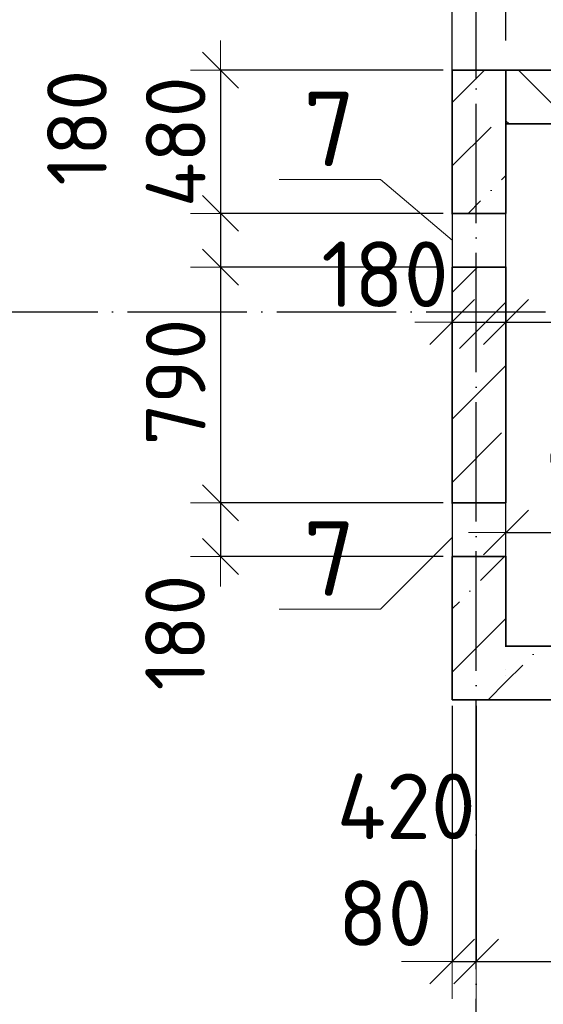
# Model space of a CAD drawing. Header units: millimetres. Extents: x -3495 to 112233, y -3287 to 47686.
# Tile 18 of 43: x 6871 to 8625, y 33299 to 36599. Entities that reach past the tile are written whole.
import ezdxf

# ---------------------------------------------------------------- set-up
doc = ezdxf.new("R2010")
doc.units = ezdxf.units.MM
doc.header["$PDMODE"] = 65
for name, pattern in [('______11', [500, 400, -50, 0, -50]), ('______5', [1100, 800, -100, 100, -100]), ('______9', [100, 0, -100])]:
    doc.linetypes.add(name, pattern=pattern)
for name, color, linetype, lineweight in [('Standard', 7, 'Continuous', 25), ('Макрос окна_ общее', 7, 'Continuous', 13), ('Ограждение_ 2D надпись', 7, 'Continuous', 13), ('Размерная линия_ общее', 7, 'Continuous', 13), ('Размерная линия_ общее_1', 7, 'Continuous', 13), ('Стена_ общее', 7, 'Continuous', 35)]:
    doc.layers.add(name, color=color, linetype=linetype, lineweight=lineweight)
doc.layers.add('Осевая линия_ общее', color=7, linetype='______5', lineweight=13, true_color=0xa0a0a0)
doc.styles.add('ISOCPEUR', font='isocpeur.ttf')
doc.dimstyles.new('DIMSTYLE_3', dxfattribs={"dimtxt": 220, "dimasz": 250, "dimexe": 0, "dimexo": 0, "dimgap": 110, "dimtad": 2, "dimdec": 0, "dimrnd": 5, "dimzin": 12, "dimdsep": 46, "dimtxsty": 'ISOCPEUR', "dimblk1": 'ALL_ML_STRICH', "dimblk2": 'ALL_ML_STRICH', "dimsah": 1, "dimcen": 0, "dimclrd": 7, "dimclre": 256, "dimclrt": 7, "dimadec": 0, "dimazin": 0, "dimtfac": 1, "dimtdec": 0, "dimtix": 1, "dimtmove": 2, "dimatfit": 3, "dimfxl": 0, "dimtzin": 0, "dimlwd": 0, "dimlwe": -3, "dimarcsym": 0})
doc.dimstyles.new('DIMSTYLE_4', dxfattribs={"dimtxt": 200, "dimasz": 200, "dimexe": 0, "dimexo": 0, "dimgap": 100, "dimtad": 2, "dimdec": 0, "dimrnd": 5, "dimzin": 12, "dimdsep": 46, "dimtxsty": 'ISOCPEUR', "dimblk1": 'ALL_ML_STRICH', "dimblk2": 'ALL_ML_STRICH', "dimsah": 1, "dimcen": 0, "dimclrd": 7, "dimclre": 256, "dimclrt": 7, "dimadec": 0, "dimazin": 0, "dimtfac": 1, "dimtdec": 0, "dimtix": 1, "dimtmove": 2, "dimatfit": 3, "dimfxl": 0, "dimtvp": 1.2, "dimtzin": 0, "dimlwd": 0, "dimlwe": -3, "dimarcsym": 0})
doc.dimstyles.new('DIMSTYLE_5', dxfattribs={"dimtxt": 200, "dimasz": 200, "dimexe": 0, "dimexo": 0, "dimgap": 100, "dimtad": 2, "dimdec": 0, "dimrnd": 5, "dimzin": 12, "dimdsep": 46, "dimtxsty": 'ISOCPEUR', "dimblk1": 'ALL_ML_STRICH', "dimblk2": 'ALL_ML_STRICH', "dimsah": 1, "dimcen": 0, "dimclrd": 7, "dimclre": 256, "dimclrt": 7, "dimadec": 0, "dimazin": 0, "dimtfac": 1, "dimtdec": 0, "dimtix": 1, "dimtmove": 2, "dimatfit": 3, "dimfxl": 0, "dimtvp": 1.2, "dimtzin": 0, "dimlwd": 0, "dimlwe": -3, "dimarcsym": 0})
doc.dimstyles.new('DIMSTYLE_6', dxfattribs={"dimtxt": 200, "dimasz": 200, "dimexe": 0, "dimexo": 0, "dimgap": 100, "dimtad": 2, "dimdec": 0, "dimrnd": 5, "dimzin": 12, "dimdsep": 46, "dimtxsty": 'ISOCPEUR', "dimblk1": 'ALL_ML_STRICH', "dimblk2": 'ALL_ML_STRICH', "dimsah": 1, "dimcen": 0, "dimclrd": 7, "dimclre": 256, "dimclrt": 7, "dimadec": 0, "dimazin": 0, "dimtfac": 1, "dimtdec": 0, "dimtix": 1, "dimtmove": 2, "dimatfit": 3, "dimfxl": 0, "dimtzin": 0, "dimlwd": 0, "dimlwe": -3, "dimarcsym": 0})
doc.dimstyles.new('DIMSTYLE_8', dxfattribs={"dimtxt": 220, "dimasz": 250, "dimexe": 0, "dimexo": 0, "dimgap": 110, "dimtad": 2, "dimdec": 0, "dimrnd": 5, "dimzin": 12, "dimdsep": 46, "dimtxsty": 'ISOCPEUR', "dimblk1": 'ALL_ML_STRICH', "dimblk2": 'ALL_ML_STRICH', "dimsah": 1, "dimcen": 0, "dimclrd": 7, "dimclre": 256, "dimclrt": 7, "dimadec": 0, "dimazin": 0, "dimtfac": 1, "dimtdec": 0, "dimtix": 1, "dimtmove": 2, "dimatfit": 3, "dimfxl": 0, "dimtvp": 1.2, "dimtzin": 0, "dimlwd": 0, "dimlwe": -3, "dimarcsym": 0})
doc.dimstyles.new('DIMSTYLE_9', dxfattribs={"dimtxt": 200, "dimasz": 200, "dimexe": 0, "dimexo": 0, "dimgap": 100, "dimtad": 2, "dimdec": 0, "dimrnd": 5, "dimzin": 12, "dimdsep": 46, "dimtxsty": 'ISOCPEUR', "dimblk1": 'ALL_ML_STRICH', "dimblk2": 'ALL_ML_STRICH', "dimsah": 1, "dimcen": 0, "dimclrd": 7, "dimclre": 256, "dimclrt": 7, "dimadec": 0, "dimazin": 0, "dimtfac": 1, "dimtdec": 0, "dimtix": 1, "dimtmove": 2, "dimatfit": 3, "dimfxl": 0, "dimtzin": 0, "dimlwd": 0, "dimlwe": -3, "dimarcsym": 0})
pattern_1 = [(45, (0, 0), (-212.132, 212.132), [400, -50, 0, -50]), (45, (-106.07, 106.07), (-212.132, 212.132), [800, -100, 100, -100])]

# ---------------------------------------------------------------- blocks, each defined once
blk = doc.blocks.new('ALL_ML_STRICH')
at = {"color": 0, "linetype": 'ByBlock', "lineweight": -2}
for p, q in [((0, -0.5), (0, 0.5)), ((-0.3, -0.3), (0.3, 0.3)), ((-1, 0), (0.5, 0))]:
    blk.add_line(p, q, dxfattribs=at)
blk = doc.blocks.new('*D54')
at = {"layer": 'DEFPOINTS', "color": 7, "linetype": 'Continuous', "lineweight": 13, "transparency": 33554687}
for p in [(7543.3, 36430), (8320, 36430), (8320, 35950)]:
    blk.add_point(p, dxfattribs=at)
at = {"layer": 'Размерная линия_ общее_1', "color": 253, "linetype": 'Continuous', "lineweight": -2, "true_color": 0xa0a0a0, "transparency": 33554687}
for p, q in [((8290, 36430), (7543.3, 36430)), ((8290, 35950), (7543.3, 35950))]:
    blk.add_line(p, q, dxfattribs=at)
at = {"layer": 'Размерная линия_ общее_1', "color": 7, "linetype": 'Continuous', "lineweight": -2, "transparency": 33554687}
blk.add_line((7543.3, 36430), (7543.3, 35950), dxfattribs=at)
at = {"layer": 'Размерная линия_ общее_1', "color": 7, "linetype": 'Continuous', "lineweight": 13, "transparency": 33554687, "xscale": 200, "yscale": 200, "zscale": 200}
for p, rotation in [((7543.3, 36430), 90), ((7543.3, 35950), 270)]:
    blk.add_blockref('ALL_ML_STRICH', p, dxfattribs=dict(at, rotation=rotation))
at = {"layer": 'Размерная линия_ общее_1', "color": 7, "linetype": 'Continuous', "lineweight": 13, "transparency": 33554687, "insert": (7393.3, 36190), "char_height": 200, "width": 600, "attachment_point": 5, "rotation": 90, "style": 'ISOCPEUR'}
blk.add_mtext('\\A1;{480}', dxfattribs=at)
blk = doc.blocks.new('*D55')
at = {"layer": 'DEFPOINTS', "color": 7, "linetype": 'Continuous', "lineweight": 13, "transparency": 33554687}
for p in [(7543.3, 35950), (8320, 35950), (8320, 35770)]:
    blk.add_point(p, dxfattribs=at)
at = {"layer": 'Размерная линия_ общее_1', "color": 253, "linetype": 'Continuous', "lineweight": -2, "true_color": 0xa0a0a0, "transparency": 33554687}
for p, q in [((8290, 35950), (7543.3, 35950)), ((8290, 35770), (7543.3, 35770))]:
    blk.add_line(p, q, dxfattribs=at)
at = {"layer": 'Размерная линия_ общее_1', "color": 7, "linetype": 'Continuous', "lineweight": -2, "transparency": 33554687}
blk.add_line((7543.3, 35950), (7543.3, 35770), dxfattribs=at)
at = {"layer": 'Размерная линия_ общее_1', "color": 7, "linetype": 'Continuous', "lineweight": 13, "transparency": 33554687, "xscale": 200, "yscale": 200, "zscale": 200}
for p, rotation in [((7543.3, 35950), 90), ((7543.3, 35770), 270)]:
    blk.add_blockref('ALL_ML_STRICH', p, dxfattribs=dict(at, rotation=rotation))
at = {"layer": 'Размерная линия_ общее_1', "color": 7, "linetype": 'Continuous', "lineweight": 13, "transparency": 33554687, "insert": (7062.5, 36237.2), "char_height": 200, "width": 600, "attachment_point": 5, "rotation": 90, "style": 'ISOCPEUR'}
blk.add_mtext('\\A1;{180}', dxfattribs=at)
blk = doc.blocks.new('*D56')
at = {"layer": 'DEFPOINTS', "color": 7, "linetype": 'Continuous', "lineweight": 13, "transparency": 33554687}
for p in [(7543.3, 35770), (8320, 35770), (8320, 34980)]:
    blk.add_point(p, dxfattribs=at)
at = {"layer": 'Размерная линия_ общее_1', "color": 253, "linetype": 'Continuous', "lineweight": -2, "true_color": 0xa0a0a0, "transparency": 33554687}
for p, q in [((8290, 35770), (7543.3, 35770)), ((8290, 34980), (7543.3, 34980))]:
    blk.add_line(p, q, dxfattribs=at)
at = {"layer": 'Размерная линия_ общее_1', "color": 7, "linetype": 'Continuous', "lineweight": -2, "transparency": 33554687}
blk.add_line((7543.3, 35770), (7543.3, 34980), dxfattribs=at)
at = {"layer": 'Размерная линия_ общее_1', "color": 7, "linetype": 'Continuous', "lineweight": 13, "transparency": 33554687, "xscale": 200, "yscale": 200, "zscale": 200}
for p, rotation in [((7543.3, 35770), 90), ((7543.3, 34980), 270)]:
    blk.add_blockref('ALL_ML_STRICH', p, dxfattribs=dict(at, rotation=rotation))
at = {"layer": 'Размерная линия_ общее_1', "color": 7, "linetype": 'Continuous', "lineweight": 13, "transparency": 33554687, "insert": (7393.3, 35385), "char_height": 200, "width": 600, "attachment_point": 5, "rotation": 90, "style": 'ISOCPEUR'}
blk.add_mtext('\\A1;{790}', dxfattribs=at)
blk = doc.blocks.new('*D57')
at = {"layer": 'DEFPOINTS', "color": 7, "linetype": 'Continuous', "lineweight": 13, "transparency": 33554687}
for p in [(7543.3, 34980), (8320, 34980), (8320, 34800)]:
    blk.add_point(p, dxfattribs=at)
at = {"layer": 'Размерная линия_ общее_1', "color": 253, "linetype": 'Continuous', "lineweight": -2, "true_color": 0xa0a0a0, "transparency": 33554687}
for p, q in [((8290, 34980), (7543.3, 34980)), ((8290, 34800), (7543.3, 34800))]:
    blk.add_line(p, q, dxfattribs=at)
at = {"layer": 'Размерная линия_ общее_1', "color": 7, "linetype": 'Continuous', "lineweight": -2, "transparency": 33554687}
blk.add_line((7543.3, 34980), (7543.3, 34800), dxfattribs=at)
at = {"layer": 'Размерная линия_ общее_1', "color": 7, "linetype": 'Continuous', "lineweight": 13, "transparency": 33554687, "xscale": 200, "yscale": 200, "zscale": 200}
for p, rotation in [((7543.3, 34980), 90), ((7543.3, 34800), 270)]:
    blk.add_blockref('ALL_ML_STRICH', p, dxfattribs=dict(at, rotation=rotation))
at = {"layer": 'Размерная линия_ общее_1', "color": 7, "linetype": 'Continuous', "lineweight": 13, "transparency": 33554687, "insert": (7391.3, 34545.3), "char_height": 200, "width": 600, "attachment_point": 5, "rotation": 90, "style": 'ISOCPEUR'}
blk.add_mtext('\\A1;{180}', dxfattribs=at)
blk = doc.blocks.new('*D65')
at = {"layer": 'DEFPOINTS', "color": 7, "linetype": 'Continuous', "lineweight": 13, "transparency": 33554687}
for p in [(8320, 34320), (8400, 34320), (8320, 33443)]:
    blk.add_point(p, dxfattribs=at)
at = {"layer": 'Размерная линия_ общее', "color": 253, "linetype": 'Continuous', "lineweight": -2, "true_color": 0xa0a0a0, "transparency": 33554687}
for p, q in [((8320, 34300), (8320, 33443)), ((8400, 34300), (8400, 33443))]:
    blk.add_line(p, q, dxfattribs=at)
at = {"layer": 'Размерная линия_ общее', "color": 7, "linetype": 'Continuous', "lineweight": -2, "transparency": 33554687}
blk.add_line((8320, 33443), (8400, 33443), dxfattribs=at)
at = {"layer": 'Размерная линия_ общее', "color": 7, "linetype": 'Continuous', "lineweight": 13, "transparency": 33554687, "xscale": 250, "yscale": 250, "zscale": 250}
blk.add_blockref('ALL_ML_STRICH', (8400, 33443), dxfattribs=at)
at = {"layer": 'Размерная линия_ общее', "color": 7, "linetype": 'Continuous', "lineweight": 13, "transparency": 33554687, "xscale": 250, "yscale": 250, "zscale": 250, "rotation": 180}
blk.add_blockref('ALL_ML_STRICH', (8320, 33443), dxfattribs=at)
at = {"layer": 'Размерная линия_ общее', "color": 7, "linetype": 'Continuous', "lineweight": 13, "transparency": 33554687, "insert": (8095.6, 33604.7), "char_height": 220, "width": 440, "attachment_point": 5, "style": 'ISOCPEUR'}
blk.add_mtext('\\A1;{80}', dxfattribs=at)
blk = doc.blocks.new('*D66')
at = {"layer": 'DEFPOINTS', "color": 7, "linetype": 'Continuous', "lineweight": 13, "transparency": 33554687}
for p in [(8400, 34320), (8820, 34320), (8400, 33443)]:
    blk.add_point(p, dxfattribs=at)
at = {"layer": 'Размерная линия_ общее', "color": 253, "linetype": 'Continuous', "lineweight": -2, "true_color": 0xa0a0a0, "transparency": 33554687}
for p, q in [((8400, 34300), (8400, 33443)), ((8820, 34300), (8820, 33443))]:
    blk.add_line(p, q, dxfattribs=at)
at = {"layer": 'Размерная линия_ общее', "color": 7, "linetype": 'Continuous', "lineweight": -2, "transparency": 33554687}
blk.add_line((8400, 33443), (8820, 33443), dxfattribs=at)
at = {"layer": 'Размерная линия_ общее', "color": 7, "linetype": 'Continuous', "lineweight": 13, "transparency": 33554687, "xscale": 250, "yscale": 250, "zscale": 250, "rotation": 180}
blk.add_blockref('ALL_ML_STRICH', (8400, 33443), dxfattribs=at)
at = {"layer": 'Размерная линия_ общее', "color": 7, "linetype": 'Continuous', "lineweight": 13, "transparency": 33554687, "xscale": 250, "yscale": 250, "zscale": 250}
blk.add_blockref('ALL_ML_STRICH', (8820, 33443), dxfattribs=at)
at = {"layer": 'Размерная линия_ общее', "color": 7, "linetype": 'Continuous', "lineweight": 13, "transparency": 33554687, "insert": (8166, 33962.7), "char_height": 220, "width": 660, "attachment_point": 5, "style": 'ISOCPEUR'}
blk.add_mtext('\\A1;{420}', dxfattribs=at)
blk = doc.blocks.new('*D82')
at = {"layer": 'DEFPOINTS', "color": 7, "linetype": 'Continuous', "lineweight": 13, "transparency": 33554687}
for p in [(8320, 37274), (8320, 36380), (8400, 36380)]:
    blk.add_point(p, dxfattribs=at)
at = {"layer": 'Размерная линия_ общее', "color": 253, "linetype": 'Continuous', "lineweight": -2, "true_color": 0xa0a0a0, "transparency": 33554687}
for p, q in [((8320, 36400), (8320, 37274)), ((8400, 36400), (8400, 37274))]:
    blk.add_line(p, q, dxfattribs=at)
at = {"layer": 'Размерная линия_ общее', "color": 7, "linetype": 'Continuous', "lineweight": -2, "transparency": 33554687}
blk.add_line((8320, 37274), (8400, 37274), dxfattribs=at)
at = {"layer": 'Размерная линия_ общее', "color": 7, "linetype": 'Continuous', "lineweight": 13, "transparency": 33554687, "xscale": 250, "yscale": 250, "zscale": 250}
blk.add_blockref('ALL_ML_STRICH', (8400, 37274), dxfattribs=at)
at = {"layer": 'Размерная линия_ общее', "color": 7, "linetype": 'Continuous', "lineweight": 13, "transparency": 33554687, "xscale": 250, "yscale": 250, "zscale": 250, "rotation": 180}
blk.add_blockref('ALL_ML_STRICH', (8320, 37274), dxfattribs=at)
at = {"layer": 'Размерная линия_ общее', "color": 7, "linetype": 'Continuous', "lineweight": 13, "transparency": 33554687, "insert": (8108.1, 37433.4), "char_height": 220, "width": 440, "attachment_point": 5, "style": 'ISOCPEUR'}
blk.add_mtext('\\A1;{80}', dxfattribs=at)
blk = doc.blocks.new('*D83')
at = {"layer": 'DEFPOINTS', "color": 7, "linetype": 'Continuous', "lineweight": 13, "transparency": 33554687}
for p in [(8400, 37274), (8850, 36430), (8400, 36380)]:
    blk.add_point(p, dxfattribs=at)
at = {"layer": 'Размерная линия_ общее', "color": 253, "linetype": 'Continuous', "lineweight": -2, "true_color": 0xa0a0a0, "transparency": 33554687}
for p, q in [((8400, 36400), (8400, 37274)), ((8850, 36450), (8850, 37274))]:
    blk.add_line(p, q, dxfattribs=at)
at = {"layer": 'Размерная линия_ общее', "color": 7, "linetype": 'Continuous', "lineweight": -2, "transparency": 33554687}
blk.add_line((8400, 37274), (8850, 37274), dxfattribs=at)
at = {"layer": 'Размерная линия_ общее', "color": 7, "linetype": 'Continuous', "lineweight": 13, "transparency": 33554687, "xscale": 250, "yscale": 250, "zscale": 250, "rotation": 180}
blk.add_blockref('ALL_ML_STRICH', (8400, 37274), dxfattribs=at)
at = {"layer": 'Размерная линия_ общее', "color": 7, "linetype": 'Continuous', "lineweight": 13, "transparency": 33554687, "xscale": 250, "yscale": 250, "zscale": 250}
blk.add_blockref('ALL_ML_STRICH', (8850, 37274), dxfattribs=at)
at = {"layer": 'Размерная линия_ общее', "color": 7, "linetype": 'Continuous', "lineweight": 13, "transparency": 33554687, "insert": (8168.2, 37806.7), "char_height": 220, "width": 660, "attachment_point": 5, "style": 'ISOCPEUR'}
blk.add_mtext('\\A1;{450}', dxfattribs=at)
blk = doc.blocks.new('СЛОЖНЫЙ_ОБЪЕКТ_1')
at = {"layer": 'Осевая линия_ общее', "color": 253, "linetype": '______11', "lineweight": -3, "true_color": 0xa0a0a0, "transparency": 33554687}
for p, q in [((8400, -2590), (8400, 47490)), ((-2770, 35620), (15650, 35620))]:
    blk.add_line(p, q, dxfattribs=at)
blk = doc.blocks.new('*D120')
at = {"layer": 'DEFPOINTS', "color": 7, "linetype": 'Continuous', "lineweight": 13, "transparency": 33554687}
for p in [(8500, 36909.3), (8500, 36430), (9950, 36430)]:
    blk.add_point(p, dxfattribs=at)
at = {"layer": 'Размерная линия_ общее_1', "color": 253, "linetype": 'Continuous', "lineweight": -2, "true_color": 0xa0a0a0, "transparency": 33554687}
for p, q in [((8500, 36530), (8500, 36909.3)), ((9950, 36530), (9950, 36909.3))]:
    blk.add_line(p, q, dxfattribs=at)
at = {"layer": 'Размерная линия_ общее_1', "color": 7, "linetype": 'Continuous', "lineweight": -2, "transparency": 33554687}
blk.add_line((8500, 36909.3), (9950, 36909.3), dxfattribs=at)
at = {"layer": 'Размерная линия_ общее_1', "color": 7, "linetype": 'Continuous', "lineweight": 13, "transparency": 33554687, "xscale": 200, "yscale": 200, "zscale": 200, "rotation": 180}
blk.add_blockref('ALL_ML_STRICH', (8500, 36909.3), dxfattribs=at)
at = {"layer": 'Размерная линия_ общее_1', "color": 7, "linetype": 'Continuous', "lineweight": 13, "transparency": 33554687, "xscale": 200, "yscale": 200, "zscale": 200}
blk.add_blockref('ALL_ML_STRICH', (9950, 36909.3), dxfattribs=at)
at = {"layer": 'Размерная линия_ общее_1', "color": 7, "linetype": 'Continuous', "lineweight": 13, "transparency": 33554687, "insert": (9025, 37059.3), "char_height": 200, "width": 800, "attachment_point": 5, "style": 'ISOCPEUR'}
blk.add_mtext('\\A1;{1450}', dxfattribs=at)
blk = doc.blocks.new('*D370')
at = {"layer": 'DEFPOINTS', "color": 7, "linetype": 'Continuous', "lineweight": 13, "transparency": 33554687}
for p in [(8320, 35620), (8500, 35620), (8320, 35585.9)]:
    blk.add_point(p, dxfattribs=at)
at = {"layer": 'Размерная линия_ общее', "color": 253, "linetype": 'Continuous', "lineweight": -2, "true_color": 0xa0a0a0, "transparency": 33554687}
for p, q in [((8320, 35600), (8320, 35585.9)), ((8500, 35600), (8500, 35585.9))]:
    blk.add_line(p, q, dxfattribs=at)
at = {"layer": 'Размерная линия_ общее', "color": 7, "linetype": 'Continuous', "lineweight": -2, "transparency": 33554687}
blk.add_line((8320, 35585.9), (8500, 35585.9), dxfattribs=at)
at = {"layer": 'Размерная линия_ общее', "color": 7, "linetype": 'Continuous', "lineweight": 13, "transparency": 33554687, "xscale": 250, "yscale": 250, "zscale": 250, "rotation": 180}
blk.add_blockref('ALL_ML_STRICH', (8320, 35585.9), dxfattribs=at)
at = {"layer": 'Размерная линия_ общее', "color": 7, "linetype": 'Continuous', "lineweight": 13, "transparency": 33554687, "xscale": 250, "yscale": 250, "zscale": 250}
blk.add_blockref('ALL_ML_STRICH', (8500, 35585.9), dxfattribs=at)
at = {"layer": 'Размерная линия_ общее', "color": 7, "linetype": 'Continuous', "lineweight": 13, "transparency": 33554687, "insert": (8094.7, 35746.1), "char_height": 220, "width": 660, "attachment_point": 5, "style": 'ISOCPEUR'}
blk.add_mtext('\\A1;{180}', dxfattribs=at)
blk = doc.blocks.new('*D371')
at = {"layer": 'DEFPOINTS', "color": 7, "linetype": 'Continuous', "lineweight": 13, "transparency": 33554687}
for p in [(8500, 35620), (10100, 35620), (8500, 35585.9)]:
    blk.add_point(p, dxfattribs=at)
at = {"layer": 'Размерная линия_ общее', "color": 253, "linetype": 'Continuous', "lineweight": -2, "true_color": 0xa0a0a0, "transparency": 33554687}
for p, q in [((8500, 35600), (8500, 35585.9)), ((10100, 35600), (10100, 35585.9))]:
    blk.add_line(p, q, dxfattribs=at)
at = {"layer": 'Размерная линия_ общее', "color": 7, "linetype": 'Continuous', "lineweight": -2, "transparency": 33554687}
blk.add_line((8500, 35585.9), (10100, 35585.9), dxfattribs=at)
at = {"layer": 'Размерная линия_ общее', "color": 7, "linetype": 'Continuous', "lineweight": 13, "transparency": 33554687, "xscale": 250, "yscale": 250, "zscale": 250, "rotation": 180}
blk.add_blockref('ALL_ML_STRICH', (8500, 35585.9), dxfattribs=at)
at = {"layer": 'Размерная линия_ общее', "color": 7, "linetype": 'Continuous', "lineweight": 13, "transparency": 33554687, "xscale": 250, "yscale": 250, "zscale": 250}
blk.add_blockref('ALL_ML_STRICH', (10100, 35585.9), dxfattribs=at)
at = {"layer": 'Размерная линия_ общее', "color": 7, "linetype": 'Continuous', "lineweight": 13, "transparency": 33554687, "insert": (9333, 35745.9), "char_height": 220, "width": 880, "attachment_point": 5, "style": 'ISOCPEUR'}
blk.add_mtext('\\A1;{1600}', dxfattribs=at)
blk = doc.blocks.new('*D381')
at = {"layer": 'DEFPOINTS', "color": 7, "linetype": 'Continuous', "lineweight": 13, "transparency": 33554687}
for p in [(8500, 34880.7), (8500, 34500), (9200, 34500)]:
    blk.add_point(p, dxfattribs=at)
at = {"layer": 'Размерная линия_ общее', "color": 253, "linetype": 'Continuous', "lineweight": -2, "true_color": 0xa0a0a0, "transparency": 33554687}
for p, q in [((8500, 34520), (8500, 34880.7)), ((9200, 34520), (9200, 34880.7))]:
    blk.add_line(p, q, dxfattribs=at)
at = {"layer": 'Размерная линия_ общее', "color": 7, "linetype": 'Continuous', "lineweight": -2, "transparency": 33554687}
blk.add_line((8500, 34880.7), (9200, 34880.7), dxfattribs=at)
at = {"layer": 'Размерная линия_ общее', "color": 7, "linetype": 'Continuous', "lineweight": 13, "transparency": 33554687, "xscale": 250, "yscale": 250, "zscale": 250, "rotation": 180}
blk.add_blockref('ALL_ML_STRICH', (8500, 34880.7), dxfattribs=at)
at = {"layer": 'Размерная линия_ общее', "color": 7, "linetype": 'Continuous', "lineweight": 13, "transparency": 33554687, "xscale": 250, "yscale": 250, "zscale": 250}
blk.add_blockref('ALL_ML_STRICH', (9200, 34880.7), dxfattribs=at)
at = {"layer": 'Размерная линия_ общее', "color": 7, "linetype": 'Continuous', "lineweight": 13, "transparency": 33554687, "insert": (8861, 35040.7), "char_height": 220, "width": 660, "attachment_point": 5, "style": 'ISOCPEUR'}
blk.add_mtext('\\A1;{700}', dxfattribs=at)

msp = doc.modelspace()

# ---------------------------------------------------------------- hatches: boundary and pattern name
at = {"layer": 'Стена_ общее', "linetype": 'Continuous', "lineweight": 18, "transparency": 33554687}
h = msp.add_hatch(dxfattribs=at)
h.set_pattern_fill('__________539', scale=100, style=0, pattern_type=2)
h.set_pattern_definition(pattern_1)
h.paths.add_polyline_path([(8320, 35950), (8500, 35950), (8500, 36430), (8320, 36430)], flags=0)
h = msp.add_hatch(dxfattribs=at)
h.set_pattern_fill('__________540', scale=100, style=0, pattern_type=2)
h.set_pattern_definition([(135, (0, 0), (-212.132, -212.132), [400, -50, 0, -50]), (135, (-106.07, -106.07), (-212.132, -212.132), [800, -100, 100, -100])])
h.paths.add_polyline_path([(8500, 36250), (8850, 36250), (8850, 36430), (8500, 36430)], flags=0)
h = msp.add_hatch(dxfattribs=at)
h.set_pattern_fill('__________539', scale=100, style=0, pattern_type=2)
h.set_pattern_definition(pattern_1)
h.paths.add_polyline_path([(8500, 34980), (8500, 35770), (8320, 35770), (8320, 34980)], flags=0)
h = msp.add_hatch(dxfattribs=at)
h.set_pattern_fill('__________539', scale=100, style=0, pattern_type=2)
h.set_pattern_definition(pattern_1)
h.paths.add_polyline_path([(8500, 34320), (8500, 34800), (8320, 34800), (8320, 34320)], flags=0)
h = msp.add_hatch(dxfattribs=at)
h.set_pattern_fill('__________539', scale=100, style=0, pattern_type=2)
h.set_pattern_definition(pattern_1)
h.paths.add_polyline_path([(9200, 34500), (8500, 34500), (8500, 34320), (9200, 34320)], flags=0)

# ---------------------------------------------------------------- linework, layer by layer
at = {"layer": 'Макрос окна_ общее', "color": 7, "linetype": 'Continuous', "lineweight": -3, "transparency": 33554687}
for p, q in [((8320, 35950), (8320, 35770)), ((8500, 35770), (8500, 35950)), ((8320, 34980), (8320, 34800)), ((8500, 34800), (8500, 34980))]:
    msp.add_line(p, q, dxfattribs=at)
at = {"layer": 'Ограждение_ 2D надпись', "color": 7, "linetype": 'Continuous', "lineweight": 13, "transparency": 33554687}
for points in [[(8320, 35860), (8079.6, 36063.8), (7739.6, 36063.8)], [(8320, 34864.2), (8079.6, 34623.8), (7739.6, 34623.8)]]:
    msp.add_lwpolyline(points, dxfattribs=at)
at = {"layer": 'Стена_ общее', "color": 7, "linetype": 'Continuous', "lineweight": 35, "transparency": 33554687}
for p, q in [((8500, 36430), (8320, 36430)), ((8320, 36430), (8320, 35950)), ((8850, 36430), (8500, 36430)), ((8500, 36430), (8500, 36250)), ((8500, 36250), (8500, 36430)), ((8500, 36250), (8850, 36250)), ((8500, 35950), (8500, 36250)), ((8500, 35950), (8320, 35950)), ((8320, 35770), (8500, 35770)), ((8320, 35770), (8320, 34980)), ((8500, 34980), (8500, 35770)), ((8500, 34980), (8320, 34980)), ((8320, 34800), (8500, 34800)), ((8320, 34800), (8320, 34320)), ((8500, 34500), (8500, 34800)), ((9200, 34500), (8500, 34500)), ((8320, 34320), (8500, 34320)), ((8500, 34320), (8820, 34320))]:
    msp.add_line(p, q, dxfattribs=at)
at = {"layer": 'Стена_ общее', "color": 7, "linetype": '______9', "lineweight": -3, "transparency": 33554687}
for p, q in [((8320, 35950), (8320, 35770)), ((8320, 35950), (8320, 35770)), ((8500, 35770), (8500, 35950)), ((8500, 35770), (8500, 35950)), ((8320, 34980), (8320, 34800)), ((8320, 34980), (8320, 34800)), ((8500, 34800), (8500, 34980)), ((8500, 34800), (8500, 34980)), ((8500, 34320), (8500, 34500)), ((8500, 34500), (8500, 34320))]:
    msp.add_line(p, q, dxfattribs=at)

# ---------------------------------------------------------------- block references
at = {"layer": 'Осевая линия_ общее', "color": 253, "linetype": '______11', "lineweight": -3, "true_color": 0xa0a0a0, "transparency": 33554687}
msp.add_blockref('СЛОЖНЫЙ_ОБЪЕКТ_1', (0, 0), dxfattribs=at)

# ---------------------------------------------------------------- texts
at = {"layer": 'Standard', "color": 7, "linetype": 'Continuous', "lineweight": 13, "transparency": 33554687, "char_height": 250, "width": 272.222, "attachment_point": 5, "style": 'ISOCPEUR'}
for insert in [(7908.2, 36233.4), (7908.2, 34793.4)]:
    msp.add_mtext('\\A1;{\\fISOCPEUR|i0|b0;\\H250.000000;\\W1.000000;\\C7;7}\\P', dxfattribs=dict(at, insert=insert))

# ---------------------------------------------------------------- dimensions: what is measured, and where the dimension line sits
at = {"layer": 'Размерная линия_ общее', "color": 7, "linetype": 'Continuous', "lineweight": 13, "transparency": 33554687}
for base, p1, p2, dimstyle, picture, middle in [((8850, 37274), (8400, 36400), (8850, 36450), 'DIMSTYLE_8', '*D83', (8168.2, 37806.7)), ((8400, 37274), (8320, 36400), (8400, 36400), 'DIMSTYLE_8', '*D82', (8108.1, 37433.4)), ((8500, 35585.9), (8320, 35600), (8500, 35600), 'DIMSTYLE_8', '*D370', (8094.7, 35746.1)), ((10100, 35585.9), (8500, 35600), (10100, 35600), 'DIMSTYLE_3', '*D371', (9333, 35745.9)), ((9200, 34880.7), (8500, 34520), (9200, 34520), 'DIMSTYLE_3', '*D381', (8861, 35040.7)), ((8820, 33443), (8400, 34300), (8820, 34300), 'DIMSTYLE_8', '*D66', (8166, 33962.7)), ((8400, 33443), (8320, 34300), (8400, 34300), 'DIMSTYLE_8', '*D65', (8095.6, 33604.7))]:
    dim = msp.add_linear_dim(base=base, p1=p1, p2=p2, dimstyle=dimstyle, override={"dimpost": '<>', "dimclrd": 7, "dimclre": 253, "dimclrt": 7, "dimlwd": 0, "dimlwe": 65533}, dxfattribs=at)
    dim.commit()
    dim.dimension.update_dxf_attribs({"geometry": picture, "text_midpoint": middle, "dimtype": 160})
at = {"layer": 'Размерная линия_ общее_1', "color": 7, "linetype": 'Continuous', "lineweight": 13, "transparency": 33554687}
dim = msp.add_linear_dim(base=(9950, 36909.3), p1=(8500, 36530), p2=(9950, 36530), dimstyle='DIMSTYLE_9', override={"dimpost": '<>', "dimclrd": 7, "dimclre": 253, "dimclrt": 7, "dimlwd": 0, "dimlwe": 65533}, dxfattribs=at)
dim.commit()
dim.dimension.update_dxf_attribs({"geometry": '*D120', "text_midpoint": (9025, 37059.3), "dimtype": 160})
for base, p1, p2, dimstyle, picture, middle in [((7543.3, 35770), (8290, 35950), (8290, 35770), 'DIMSTYLE_5', '*D55', (7062.5, 36237.2)), ((7543.3, 35950), (8290, 36430), (8290, 35950), 'DIMSTYLE_4', '*D54', (7393.3, 36190)), ((7543.3, 34980), (8290, 35770), (8290, 34980), 'DIMSTYLE_6', '*D56', (7393.3, 35385)), ((7543.3, 34800), (8290, 34980), (8290, 34800), 'DIMSTYLE_5', '*D57', (7391.3, 34545.3))]:
    dim = msp.add_linear_dim(base=base, p1=p1, p2=p2, angle=270, dimstyle=dimstyle, override={"dimpost": '<>', "dimclrd": 7, "dimclre": 253, "dimclrt": 7, "dimlwd": 0, "dimlwe": 65533}, dxfattribs=at)
    dim.commit()
    dim.dimension.update_dxf_attribs({"geometry": picture, "text_midpoint": middle, "dimtype": 160})

doc.saveas('drawing.dxf')
